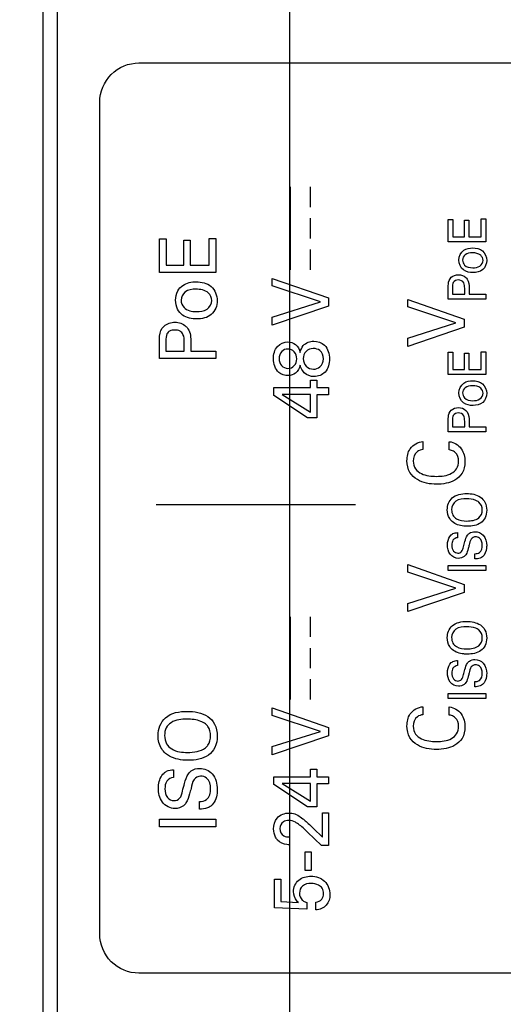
# Model space of a CAD drawing. Header units: inches. Extents: x 0 to 34, y 0 to 22.
# Tile 30 of 63: x 18.722 to 19.238, y 4.184 to 5.235. Entities that reach past the tile are written whole.
import ezdxf

# ---------------------------------------------------------------- set-up
doc = ezdxf.new("R2010")
doc.units = ezdxf.units.IN
doc.header["$LTSCALE"] = 1.87
doc.header["$MEASUREMENT"] = 0
doc.layers.get('0').update_dxf_attribs({"linetype": 'CONTINUOUS'})
doc.layers.add('DIMENSIONS', color=7, linetype='CONTINUOUS')
doc.styles.get("Standard").update_dxf_attribs({"font": 'txt', "width": 0.8})
doc.dimstyles.new('DIMSTYLE_1', dxfattribs={"dimtxt": 0.125, "dimasz": 0.18, "dimexe": 0.18, "dimexo": 0.0625, "dimgap": 0.09, "dimtad": 0, "dimtih": 1, "dimtoh": 1, "dimdec": 3, "dimzin": 4, "dimdsep": 46, "dimtxsty": 'STANDARD', "dimblk": '_FILLED', "dimblk1": '_FILLED', "dimblk2": '_FILLED', "dimcen": 0.09, "dimadec": 0, "dimazin": 0, "dimtp": 0.001, "dimtm": 0.001, "dimtfac": 1, "dimtdec": 3, "dimtofl": 0, "dimtmove": 0, "dimatfit": 3, "dimldrblk": '_FILLED', "dimfxl": 1, "dimtolj": 1, "dimtzin": 4, "dimarcsym": 0})

# ---------------------------------------------------------------- blocks, each defined once
blk = doc.blocks.new('_FILLED')
at = {"color": 0, "linetype": 'BYBLOCK'}
blk.add_solid([(0, 0), (-1, 0.1736), (-1, -0.1736)], dxfattribs=at)
blk = doc.blocks.new('*D5')
at = {"layer": 'DIMENSIONS', "color": 2, "linetype": 'CONTINUOUS'}
for p, q in [((19.0097, 5.4677), (19.0097, 2.0843)), ((19.4264, 4.4148), (19.4264, 2.0843)), ((19.0097, 2.2093), (18.6281, 2.2093)), ((19.4264, 2.2093), (19.7864, 2.2093))]:
    blk.add_line(p, q, dxfattribs=at)
at = {"layer": 'DIMENSIONS', "color": 2, "linetype": 'CONTINUOUS', "xscale": 0.18, "yscale": 0.18, "zscale": 0.18}
blk.add_blockref('_FILLED', (19.0097, 2.2093), dxfattribs=at)
at = {"layer": 'DIMENSIONS', "color": 2, "linetype": 'CONTINUOUS', "xscale": 0.18, "yscale": 0.18, "zscale": 0.18, "rotation": 180}
blk.add_blockref('_FILLED', (19.4264, 2.2093), dxfattribs=at)
at = {"layer": 'DIMENSIONS', "color": 2, "linetype": 'CONTINUOUS', "insert": (18.5656, 2.2718), "char_height": 0.125, "width": 1.225, "attachment_point": 3, "line_spacing_factor": 0.9}
blk.add_mtext('.417{\\Ftxt.shx;\\W1.000000;\\H0.125000; }[10.58]', dxfattribs=at)
blk = doc.blocks.new('*D6')
at = {"layer": 'DIMENSIONS', "color": 2, "linetype": 'CONTINUOUS'}
for p, q in [((20.4468, 6.5063), (20.4468, 1.5536)), ((19.4264, 4.4187), (19.4264, 1.5536)), ((19.4264, 1.6786), (19.0664, 1.6786)), ((20.4468, 1.6786), (20.9581, 1.6786))]:
    blk.add_line(p, q, dxfattribs=at)
at = {"layer": 'DIMENSIONS', "color": 2, "linetype": 'CONTINUOUS', "xscale": 0.18, "yscale": 0.18, "zscale": 0.18}
blk.add_blockref('_FILLED', (19.4264, 1.6786), dxfattribs=at)
at = {"layer": 'DIMENSIONS', "color": 2, "linetype": 'CONTINUOUS', "xscale": 0.18, "yscale": 0.18, "zscale": 0.18, "rotation": 180}
blk.add_blockref('_FILLED', (20.4468, 1.6786), dxfattribs=at)
at = {"layer": 'DIMENSIONS', "color": 2, "linetype": 'CONTINUOUS', "insert": (21.0206, 1.7411), "char_height": 0.125, "width": 1.325, "attachment_point": 1, "line_spacing_factor": 0.9}
blk.add_mtext('1.020{\\Ftxt.shx;\\W1.000000;\\H0.125000; }[25.92]', dxfattribs=at)
blk = doc.blocks.new('*D7')
at = {"layer": 'DIMENSIONS', "color": 2, "linetype": 'CONTINUOUS'}
for p, q in [((18.0468, 6.5063), (18.0468, 2.8343)), ((19.0097, 5.4716), (19.0097, 2.8343)), ((18.0468, 2.9593), (17.6902, 2.9593)), ((19.0097, 2.9593), (19.3697, 2.9593))]:
    blk.add_line(p, q, dxfattribs=at)
at = {"layer": 'DIMENSIONS', "color": 2, "linetype": 'CONTINUOUS', "xscale": 0.18, "yscale": 0.18, "zscale": 0.18}
blk.add_blockref('_FILLED', (18.0468, 2.9593), dxfattribs=at)
at = {"layer": 'DIMENSIONS', "color": 2, "linetype": 'CONTINUOUS', "xscale": 0.18, "yscale": 0.18, "zscale": 0.18, "rotation": 180}
blk.add_blockref('_FILLED', (19.0097, 2.9593), dxfattribs=at)
at = {"layer": 'DIMENSIONS', "color": 2, "linetype": 'CONTINUOUS', "insert": (17.6277, 3.0218), "char_height": 0.125, "width": 1.225, "attachment_point": 3, "line_spacing_factor": 0.9}
blk.add_mtext('.963{\\Ftxt.shx;\\W1.000000;\\H0.125000; }[24.46]', dxfattribs=at)
blk = doc.blocks.new('*D34')
at = {"layer": 'DIMENSIONS', "color": 2, "linetype": 'CONTINUOUS'}
for p, q in [((16.5468, 6.2353), (16.2942, 6.2353)), ((16.5468, 5.857), (16.5468, 6.2353)), ((18.9472, 5.857), (16.4218, 5.857)), ((18.9472, 5.3806), (16.4218, 5.3806)), ((16.5468, 5.3806), (16.5468, 5.0206))]:
    blk.add_line(p, q, dxfattribs=at)
at = {"layer": 'DIMENSIONS', "color": 2, "linetype": 'CONTINUOUS', "xscale": 0.18, "yscale": 0.18, "zscale": 0.18}
for p, rotation in [((16.5468, 5.857), 270), ((16.5468, 5.3806), 90)]:
    blk.add_blockref('_FILLED', p, dxfattribs=dict(at, rotation=rotation))
at = {"layer": 'DIMENSIONS', "color": 2, "linetype": 'CONTINUOUS', "insert": (16.2317, 6.2978), "char_height": 0.125, "width": 1.125, "attachment_point": 3, "line_spacing_factor": 0.9}
blk.add_mtext('.476{\\Ftxt.shx;\\W1.000000;\\H0.125000; }[12.1]', dxfattribs=at)
blk = doc.blocks.new('*D35')
at = {"layer": 'DIMENSIONS', "color": 2, "linetype": 'CONTINUOUS'}
for p, q in [((22.6968, 5.3806), (22.6968, 5.7557)), ((22.6968, 5.7557), (22.8143, 5.7557)), ((19.0722, 5.3806), (22.8218, 5.3806)), ((19.4889, 5.0797), (22.8218, 5.0797)), ((22.6968, 5.0797), (22.6968, 4.7197))]:
    blk.add_line(p, q, dxfattribs=at)
at = {"layer": 'DIMENSIONS', "color": 2, "linetype": 'CONTINUOUS', "xscale": 0.18, "yscale": 0.18, "zscale": 0.18}
for p, rotation in [((22.6968, 5.3806), 270), ((22.6968, 5.0797), 90)]:
    blk.add_blockref('_FILLED', p, dxfattribs=dict(at, rotation=rotation))
at = {"layer": 'DIMENSIONS', "color": 2, "linetype": 'CONTINUOUS', "insert": (22.8768, 5.8182), "char_height": 0.125, "width": 1.125, "attachment_point": 1, "line_spacing_factor": 0.9}
blk.add_mtext('.301{\\Ftxt.shx;\\W1.000000;\\H0.125000; }[7.64]', dxfattribs=at)
blk = doc.blocks.new('*D38')
at = {"layer": 'DIMENSIONS', "color": 2, "linetype": 'CONTINUOUS'}
for p, q in [((18.9472, 5.3806), (17.1718, 5.3806)), ((17.2968, 5.3806), (17.2968, 4.6367)), ((17.2968, 3.6428), (17.2968, 4.3867)), ((18.6593, 3.6428), (17.1718, 3.6428))]:
    blk.add_line(p, q, dxfattribs=at)
at = {"layer": 'DIMENSIONS', "color": 2, "linetype": 'CONTINUOUS', "xscale": 0.18, "yscale": 0.18, "zscale": 0.18}
for p, rotation in [((17.2968, 5.3806), 90), ((17.2968, 3.6428), 270)]:
    blk.add_blockref('_FILLED', p, dxfattribs=dict(at, rotation=rotation))
at = {"layer": 'DIMENSIONS', "color": 2, "linetype": 'CONTINUOUS', "insert": (17.2968, 4.5742), "char_height": 0.125, "width": 1.325, "attachment_point": 2, "line_spacing_factor": 0.9}
blk.add_mtext('1.738{\\Ftxt.shx;\\W1.000000;\\H0.125000; }[44.14]', dxfattribs=at)

msp = doc.modelspace()

# ---------------------------------------------------------------- linework, layer by layer
at = {"color": 7, "linetype": 'CONTINUOUS'}
for p, q in [((18.7468, 3.6672), (18.7468, 6.6252)), ((18.7618, 6.0493), (18.7618, 3.9093))]:
    msp.add_line(p, q, dxfattribs=at)
at = {"color": 40, "linetype": 'CONTINUOUS'}
for p, q in [((18.849, 5.1891), (19.264, 5.1891)), ((18.8073, 4.2585), (18.8073, 5.1474)), ((19.0108, 4.9682), (19.0108, 5.0567)), ((19.0324, 5.0351), (19.0324, 5.0567)), ((19.0324, 5.0016), (19.0324, 5.0232)), ((19.1794, 5.022), (19.1841, 5.022)), ((19.1794, 4.9981), (19.1794, 5.022)), ((19.1841, 5.022), (19.1841, 5.0034)), ((19.1966, 5.0211), (19.2012, 5.0211)), ((19.1966, 5.0034), (19.1966, 5.0211)), ((19.2012, 5.0211), (19.2012, 5.0034)), ((19.2145, 5.0225), (19.2194, 5.0225)), ((19.2145, 5.0034), (19.2145, 5.0225)), ((19.2194, 5.0225), (19.2194, 4.9981)), ((18.8711, 5.0011), (18.8782, 5.0011)), ((18.8711, 4.9651), (18.8711, 5.0011)), ((18.8782, 5.0011), (18.8782, 4.9731)), ((18.8969, 4.9997), (18.9039, 4.9997)), ((18.8969, 4.9731), (18.8969, 4.9997)), ((18.9039, 4.9997), (18.9039, 4.9731)), ((18.9239, 5.0017), (18.9312, 5.0017)), ((18.9239, 4.9731), (18.9239, 5.0017)), ((18.9312, 5.0017), (18.9312, 4.9651)), ((19.2194, 4.9981), (19.1794, 4.9981)), ((19.1841, 5.0034), (19.1966, 5.0034)), ((19.2012, 5.0034), (19.2145, 5.0034)), ((19.0324, 4.9682), (19.0324, 4.9898)), ((18.9312, 4.9651), (18.8711, 4.9651)), ((18.8782, 4.9731), (18.8969, 4.9731)), ((18.9039, 4.9731), (18.9239, 4.9731)), ((18.9915, 4.959), (19.0516, 4.938)), ((18.9915, 4.951), (18.9915, 4.959)), ((19.0429, 4.9339), (18.9915, 4.951)), ((19.1794, 4.9369), (19.1794, 4.9497)), ((19.1838, 4.9496), (19.1838, 4.9422)), ((19.1969, 4.9422), (19.1969, 4.9485)), ((19.2016, 4.9484), (19.2016, 4.9422)), ((18.9915, 4.9177), (19.0429, 4.9339)), ((19.0516, 4.938), (19.0516, 4.9292)), ((19.1362, 4.9365), (19.1963, 4.9154)), ((19.1362, 4.9285), (19.1362, 4.9365)), ((19.2194, 4.9369), (19.1794, 4.9369)), ((19.1838, 4.9422), (19.1969, 4.9422)), ((19.2016, 4.9422), (19.2194, 4.9422)), ((19.2194, 4.9422), (19.2194, 4.9369)), ((19.0516, 4.9292), (18.9915, 4.9089)), ((19.1876, 4.9113), (19.1362, 4.9285)), ((18.9915, 4.9089), (18.9915, 4.9177)), ((19.1963, 4.9154), (19.1963, 4.9067)), ((19.1362, 4.8951), (19.1876, 4.9113)), ((19.1963, 4.9067), (19.1362, 4.8863)), ((18.8711, 4.8732), (18.8711, 4.8924)), ((18.8779, 4.8923), (18.8779, 4.8812)), ((18.8975, 4.8812), (18.8975, 4.8906)), ((18.9045, 4.8904), (18.9045, 4.8812)), ((19.1362, 4.8863), (19.1362, 4.8951)), ((18.8779, 4.8812), (18.8975, 4.8812)), ((18.9045, 4.8812), (18.9312, 4.8812)), ((18.9312, 4.8812), (18.9312, 4.8732)), ((19.1794, 4.8801), (19.1841, 4.8801)), ((19.1794, 4.8562), (19.1794, 4.8801)), ((19.1841, 4.8801), (19.1841, 4.8615)), ((19.2145, 4.8805), (19.2194, 4.8805)), ((19.2145, 4.8615), (19.2145, 4.8805)), ((19.2194, 4.8805), (19.2194, 4.8562)), ((18.9312, 4.8732), (18.8711, 4.8732)), ((19.1966, 4.8792), (19.2012, 4.8792)), ((19.1966, 4.8615), (19.1966, 4.8792)), ((19.2012, 4.8792), (19.2012, 4.8615)), ((19.1841, 4.8615), (19.1966, 4.8615)), ((19.2012, 4.8615), (19.2145, 4.8615)), ((19.0324, 4.8503), (19.0391, 4.8503)), ((19.0324, 4.8423), (19.0324, 4.8503)), ((19.0391, 4.8503), (19.0391, 4.8423)), ((19.2194, 4.8562), (19.1794, 4.8562)), ((18.9932, 4.8423), (19.0324, 4.8423)), ((18.9932, 4.8338), (18.9932, 4.8423)), ((19.0391, 4.8423), (19.0516, 4.8423)), ((19.0516, 4.8423), (19.0516, 4.8347)), ((19.0292, 4.81), (18.9932, 4.8338)), ((19.0324, 4.835), (19.002, 4.835)), ((19.002, 4.835), (19.0324, 4.816)), ((19.0324, 4.816), (19.0324, 4.835)), ((19.0516, 4.8347), (19.0391, 4.8347)), ((19.0391, 4.8347), (19.0391, 4.81)), ((19.0391, 4.81), (19.0292, 4.81)), ((19.1794, 4.795), (19.1794, 4.8077)), ((19.1838, 4.8076), (19.1838, 4.8003)), ((19.1969, 4.8003), (19.1969, 4.8065)), ((19.2016, 4.8064), (19.2016, 4.8003)), ((19.1838, 4.8003), (19.1969, 4.8003)), ((19.2016, 4.8003), (19.2194, 4.8003)), ((19.2194, 4.8003), (19.2194, 4.795)), ((19.2194, 4.795), (19.1794, 4.795)), ((19.1524, 4.7846), (19.1524, 4.7762)), ((19.1805, 4.7758), (19.1805, 4.7845)), ((18.8676, 4.7176), (19.0804, 4.7176)), ((19.1893, 4.6874), (19.1893, 4.6819)), ((19.2077, 4.6593), (19.2077, 4.6648)), ((19.1362, 4.6532), (19.1963, 4.6321)), ((19.1362, 4.6452), (19.1362, 4.6532)), ((19.1794, 4.6521), (19.2194, 4.6521)), ((19.1794, 4.6468), (19.1794, 4.6521)), ((19.2194, 4.6521), (19.2194, 4.6468)), ((19.1876, 4.6281), (19.1362, 4.6452)), ((19.2194, 4.6468), (19.1794, 4.6468)), ((19.1362, 4.6118), (19.1876, 4.6281)), ((19.1963, 4.6321), (19.1963, 4.6234)), ((19.1963, 4.6234), (19.1362, 4.603)), ((19.1362, 4.603), (19.1362, 4.6118)), ((19.0108, 4.509), (19.0108, 4.5976)), ((19.0324, 4.576), (19.0324, 4.5976)), ((19.0324, 4.5425), (19.0324, 4.5641)), ((19.1893, 4.5508), (19.1893, 4.5453)), ((19.0324, 4.509), (19.0324, 4.5307)), ((19.2077, 4.5227), (19.2077, 4.5282)), ((19.1794, 4.5155), (19.2194, 4.5155)), ((19.1794, 4.5102), (19.1794, 4.5155)), ((19.2194, 4.5155), (19.2194, 4.5102)), ((19.1524, 4.5014), (19.1524, 4.4929)), ((19.2194, 4.5102), (19.1794, 4.5102)), ((18.9915, 4.5001), (19.0516, 4.4791)), ((18.9915, 4.4921), (18.9915, 4.5001)), ((19.0429, 4.475), (18.9915, 4.4921)), ((19.1805, 4.4925), (19.1805, 4.5012)), ((18.9915, 4.4588), (19.0429, 4.475)), ((19.0516, 4.4703), (18.9915, 4.45)), ((19.0516, 4.4791), (19.0516, 4.4703)), ((18.9915, 4.45), (18.9915, 4.4588)), ((18.8861, 4.4341), (18.8861, 4.4258)), ((19.0324, 4.4347), (19.0391, 4.4347)), ((19.0324, 4.4267), (19.0324, 4.4347)), ((19.0391, 4.4347), (19.0391, 4.4267)), ((18.9932, 4.4267), (19.0324, 4.4267)), ((18.9932, 4.4182), (18.9932, 4.4267)), ((19.0292, 4.3944), (18.9932, 4.4182)), ((19.0324, 4.4194), (19.002, 4.4194)), ((19.002, 4.4194), (19.0324, 4.4004)), ((19.0324, 4.4004), (19.0324, 4.4194)), ((19.0391, 4.4267), (19.0516, 4.4267)), ((19.0516, 4.4191), (19.0391, 4.4191)), ((19.0391, 4.4191), (19.0391, 4.3944)), ((19.0516, 4.4267), (19.0516, 4.4191)), ((18.9137, 4.3919), (18.9137, 4.4002)), ((19.0391, 4.3944), (19.0292, 4.3944)), ((19.045, 4.388), (19.0516, 4.388)), ((19.045, 4.362), (19.045, 4.388)), ((19.0516, 4.388), (19.0516, 4.3532)), ((18.8711, 4.3812), (18.9312, 4.3812)), ((18.8711, 4.3732), (18.8711, 4.3812)), ((18.9312, 4.3812), (18.9312, 4.3732)), ((18.9312, 4.3732), (18.8711, 4.3732)), ((19.044, 4.3532), (19.0292, 4.3675)), ((19.0355, 4.3715), (19.045, 4.362)), ((19.0097, 4.3623), (19.0097, 4.3539)), ((19.0265, 4.3465), (19.0329, 4.3465)), ((19.0265, 4.3266), (19.0265, 4.3465)), ((19.0329, 4.3465), (19.0329, 4.3266)), ((19.0516, 4.3532), (19.044, 4.3532)), ((19.0329, 4.3266), (19.0265, 4.3266)), ((18.994, 4.3174), (19.0007, 4.3174)), ((18.994, 4.2866), (18.994, 4.3174)), ((19.0007, 4.3174), (19.0007, 4.2934)), ((19.0007, 4.2934), (19.0194, 4.2924)), ((19.0283, 4.2924), (19.0283, 4.2852)), ((19.038, 4.2844), (19.038, 4.2927)), ((19.0283, 4.2852), (18.994, 4.2866)), ((19.2603, 4.2169), (18.849, 4.2169))]:
    msp.add_line(p, q, dxfattribs=at)
for points, knots in [([(18.8073, 5.1474), (18.8073, 5.158), (18.8163, 5.1801), (18.8383, 5.1891), (18.849, 5.1891)], [0, 0, 0, 0, 0.499947, 1, 1, 1, 1]), ([(19.1908, 4.9785), (19.1908, 4.9824), (19.1944, 4.9903), (19.2022, 4.9915), (19.2054, 4.9915)], [0, 0, 0, 0, 0.542684, 1, 1, 1, 1]), ([(19.2053, 4.9862), (19.2026, 4.9862), (19.1972, 4.9857), (19.1947, 4.9806), (19.1947, 4.9785)], [0, 0, 0, 0, 0.568425, 1, 1, 1, 1]), ([(19.2165, 4.9782), (19.2165, 4.9802), (19.214, 4.9854), (19.2083, 4.9862), (19.2053, 4.9862)], [0, 0, 0, 0, 0.394502, 1, 1, 1, 1]), ([(19.2054, 4.9915), (19.2091, 4.9915), (19.2172, 4.9898), (19.2204, 4.9818), (19.2204, 4.9781)], [0, 0, 0, 0, 0.50074, 1, 1, 1, 1]), ([(19.2058, 4.9651), (19.2023, 4.9651), (19.1943, 4.9665), (19.1908, 4.9746), (19.1908, 4.9785)], [0, 0, 0, 0, 0.472047, 1, 1, 1, 1]), ([(19.1947, 4.9785), (19.1947, 4.9766), (19.1968, 4.9714), (19.2024, 4.9703), (19.2055, 4.9703)], [0, 0, 0, 0, 0.3851, 1, 1, 1, 1]), ([(19.2055, 4.9703), (19.2081, 4.9703), (19.2135, 4.9708), (19.2165, 4.9759), (19.2165, 4.9782)], [0, 0, 0, 0, 0.530486, 1, 1, 1, 1]), ([(19.2204, 4.9781), (19.2204, 4.9746), (19.2173, 4.9667), (19.2094, 4.9651), (19.2058, 4.9651)], [0, 0, 0, 0, 0.496271, 1, 1, 1, 1]), ([(18.8883, 4.9358), (18.8883, 4.9391), (18.8894, 4.9454), (18.8973, 4.9537), (18.9053, 4.9553), (18.9103, 4.9553)], [0, 0, 0, 0, 0.304997, 0.551539, 1, 1, 1, 1]), ([(18.9103, 4.9553), (18.9158, 4.9553), (18.9279, 4.9527), (18.9327, 4.9407), (18.9327, 4.9352)], [0, 0, 0, 0, 0.500514, 1, 1, 1, 1]), ([(19.1794, 4.9497), (19.1794, 4.9507), (19.1793, 4.9544), (19.1806, 4.9583), (19.1826, 4.9601)], [0, 0, 0, 0, 0.291576, 1, 1, 1, 1]), ([(19.1901, 4.9573), (19.1881, 4.9573), (19.1837, 4.9553), (19.1838, 4.9512), (19.1838, 4.9496)], [0, 0, 0, 0, 0.555237, 1, 1, 1, 1]), ([(19.1969, 4.9485), (19.1969, 4.9504), (19.197, 4.955), (19.1923, 4.9573), (19.1901, 4.9573)], [0, 0, 0, 0, 0.465817, 1, 1, 1, 1]), ([(19.1982, 4.9599), (19.1987, 4.9594), (19.2014, 4.9562), (19.2016, 4.9517), (19.2016, 4.9484)], [0, 0, 0, 0, 0.180174, 1, 1, 1, 1]), ([(18.91, 4.9474), (18.9059, 4.9474), (18.8979, 4.9465), (18.8941, 4.9389), (18.8941, 4.9358)], [0, 0, 0, 0, 0.568127, 1, 1, 1, 1]), ([(18.9268, 4.9353), (18.9268, 4.9383), (18.9231, 4.9461), (18.9146, 4.9474), (18.91, 4.9474)], [0, 0, 0, 0, 0.394736, 1, 1, 1, 1]), ([(18.9108, 4.9156), (18.9056, 4.9156), (18.8971, 4.9173), (18.8894, 4.9262), (18.8883, 4.9325), (18.8883, 4.9358)], [0, 0, 0, 0, 0.464087, 0.705661, 1, 1, 1, 1]), ([(18.8941, 4.9358), (18.8941, 4.9329), (18.8972, 4.9251), (18.9057, 4.9234), (18.9103, 4.9234)], [0, 0, 0, 0, 0.385397, 1, 1, 1, 1]), ([(18.9103, 4.9234), (18.9143, 4.9234), (18.9223, 4.9242), (18.9268, 4.9318), (18.9268, 4.9353)], [0, 0, 0, 0, 0.530302, 1, 1, 1, 1]), ([(18.9327, 4.9352), (18.9327, 4.9298), (18.9281, 4.9181), (18.9163, 4.9156), (18.9108, 4.9156)], [0, 0, 0, 0, 0.496559, 1, 1, 1, 1]), ([(18.8711, 4.8924), (18.8711, 4.894), (18.871, 4.8995), (18.873, 4.9055), (18.8759, 4.908)], [0, 0, 0, 0, 0.291533, 1, 1, 1, 1]), ([(18.8873, 4.9038), (18.8854, 4.9038), (18.882, 4.9034), (18.8779, 4.8989), (18.8779, 4.8947), (18.8779, 4.8923)], [0, 0, 0, 0, 0.325952, 0.566087, 1, 1, 1, 1]), ([(18.8975, 4.8906), (18.8975, 4.8935), (18.8974, 4.8982), (18.8929, 4.9033), (18.8892, 4.9038), (18.8873, 4.9038)], [0, 0, 0, 0, 0.454931, 0.691321, 1, 1, 1, 1]), ([(18.8993, 4.9077), (18.9001, 4.907), (18.9042, 4.9023), (18.9045, 4.8955), (18.9045, 4.8904)], [0, 0, 0, 0, 0.180242, 1, 1, 1, 1]), ([(18.9927, 4.8729), (18.9927, 4.8776), (18.9948, 4.8872), (19.0041, 4.8911), (19.0081, 4.8911)], [0, 0, 0, 0, 0.541013, 1, 1, 1, 1]), ([(19.0081, 4.8911), (19.0109, 4.8911), (19.0173, 4.8891), (19.0205, 4.8832), (19.0211, 4.8799)], [0, 0, 0, 0, 0.464965, 1, 1, 1, 1]), ([(19.0211, 4.8799), (19.0219, 4.8825), (19.0243, 4.8891), (19.0317, 4.8919), (19.0357, 4.8919)], [0, 0, 0, 0, 0.397468, 1, 1, 1, 1]), ([(19.0357, 4.8919), (19.0398, 4.8919), (19.0497, 4.8885), (19.0526, 4.8782), (19.0526, 4.873)], [0, 0, 0, 0, 0.439896, 1, 1, 1, 1]), ([(19.0082, 4.8835), (19.0058, 4.8835), (19.0004, 4.8815), (18.9988, 4.8759), (18.9988, 4.8732)], [0, 0, 0, 0, 0.470377, 1, 1, 1, 1]), ([(19.0176, 4.873), (19.0176, 4.8756), (19.0161, 4.8812), (19.0107, 4.8835), (19.0082, 4.8835)], [0, 0, 0, 0, 0.516769, 1, 1, 1, 1]), ([(19.0352, 4.884), (19.0325, 4.884), (19.0265, 4.8819), (19.0246, 4.876), (19.0246, 4.8732)], [0, 0, 0, 0, 0.500564, 1, 1, 1, 1]), ([(19.046, 4.873), (19.046, 4.8762), (19.0438, 4.8826), (19.0377, 4.884), (19.0352, 4.884)], [0, 0, 0, 0, 0.56481, 1, 1, 1, 1]), ([(19.0084, 4.8551), (19.0049, 4.8551), (18.9959, 4.8581), (18.9927, 4.8677), (18.9927, 4.8729)], [0, 0, 0, 0, 0.402024, 1, 1, 1, 1]), ([(18.9988, 4.8732), (18.9988, 4.8706), (19.0003, 4.8651), (19.0057, 4.8628), (19.0082, 4.8628)], [0, 0, 0, 0, 0.510983, 1, 1, 1, 1]), ([(19.0082, 4.8628), (19.0107, 4.8628), (19.016, 4.865), (19.0176, 4.8704), (19.0176, 4.873)], [0, 0, 0, 0, 0.490278, 1, 1, 1, 1]), ([(19.0246, 4.8732), (19.0246, 4.8703), (19.0267, 4.8642), (19.0327, 4.862), (19.0355, 4.862)], [0, 0, 0, 0, 0.512443, 1, 1, 1, 1]), ([(19.0355, 4.862), (19.0379, 4.862), (19.0438, 4.8638), (19.046, 4.8699), (19.046, 4.873)], [0, 0, 0, 0, 0.443145, 1, 1, 1, 1]), ([(19.0212, 4.8661), (19.0205, 4.863), (19.0174, 4.8572), (19.0112, 4.8551), (19.0084, 4.8551)], [0, 0, 0, 0, 0.532479, 1, 1, 1, 1]), ([(19.0256, 4.8582), (19.025, 4.8588), (19.023, 4.8611), (19.0219, 4.8641), (19.0212, 4.8661)], [0, 0, 0, 0, 0.288785, 1, 1, 1, 1]), ([(19.1908, 4.8366), (19.1908, 4.8405), (19.1944, 4.8484), (19.2022, 4.8496), (19.2054, 4.8496)], [0, 0, 0, 0, 0.542662, 1, 1, 1, 1]), ([(19.2054, 4.8496), (19.2091, 4.8496), (19.2172, 4.8478), (19.2204, 4.8399), (19.2204, 4.8362)], [0, 0, 0, 0, 0.500749, 1, 1, 1, 1]), ([(19.2053, 4.8443), (19.2026, 4.8443), (19.1972, 4.8437), (19.1947, 4.8387), (19.1947, 4.8366)], [0, 0, 0, 0, 0.568467, 1, 1, 1, 1]), ([(19.2165, 4.8363), (19.2165, 4.8383), (19.214, 4.8435), (19.2083, 4.8443), (19.2053, 4.8443)], [0, 0, 0, 0, 0.394502, 1, 1, 1, 1]), ([(19.2058, 4.8232), (19.2023, 4.8232), (19.1943, 4.8246), (19.1908, 4.8327), (19.1908, 4.8366)], [0, 0, 0, 0, 0.472025, 1, 1, 1, 1]), ([(19.1947, 4.8366), (19.1947, 4.8347), (19.1968, 4.8295), (19.2024, 4.8283), (19.2055, 4.8283)], [0, 0, 0, 0, 0.385124, 1, 1, 1, 1]), ([(19.2055, 4.8283), (19.2081, 4.8283), (19.2135, 4.8289), (19.2165, 4.834), (19.2165, 4.8363)], [0, 0, 0, 0, 0.530522, 1, 1, 1, 1]), ([(19.2204, 4.8362), (19.2204, 4.8326), (19.2173, 4.8248), (19.2094, 4.8232), (19.2058, 4.8232)], [0, 0, 0, 0, 0.496296, 1, 1, 1, 1]), ([(19.1794, 4.8077), (19.1794, 4.8088), (19.1793, 4.8125), (19.1806, 4.8164), (19.1826, 4.8181)], [0, 0, 0, 0, 0.291562, 1, 1, 1, 1]), ([(19.1982, 4.8179), (19.1987, 4.8174), (19.2014, 4.8143), (19.2016, 4.8098), (19.2016, 4.8064)], [0, 0, 0, 0, 0.180161, 1, 1, 1, 1]), ([(19.1901, 4.8153), (19.1881, 4.8153), (19.1837, 4.8134), (19.1838, 4.8093), (19.1838, 4.8076)], [0, 0, 0, 0, 0.555202, 1, 1, 1, 1]), ([(19.1969, 4.8065), (19.1969, 4.8085), (19.197, 4.8131), (19.1923, 4.8153), (19.1901, 4.8153)], [0, 0, 0, 0, 0.465817, 1, 1, 1, 1]), ([(19.1353, 4.7641), (19.1353, 4.7686), (19.1371, 4.7789), (19.1472, 4.7842), (19.1524, 4.7846)], [0, 0, 0, 0, 0.460549, 1, 1, 1, 1]), ([(19.1524, 4.7762), (19.1503, 4.7758), (19.1443, 4.7742), (19.142, 4.7675), (19.142, 4.7638)], [0, 0, 0, 0, 0.364195, 1, 1, 1, 1]), ([(19.1805, 4.7845), (19.1854, 4.784), (19.1951, 4.7783), (19.1972, 4.7679), (19.1972, 4.7631)], [0, 0, 0, 0, 0.50576, 1, 1, 1, 1]), ([(19.1868, 4.773), (19.1863, 4.7735), (19.1844, 4.7748), (19.1821, 4.7755), (19.1805, 4.7758)], [0, 0, 0, 0, 0.312734, 1, 1, 1, 1]), ([(19.1669, 4.7391), (19.1599, 4.7391), (19.1486, 4.7409), (19.1371, 4.7515), (19.1353, 4.7598), (19.1353, 4.7641)], [0, 0, 0, 0, 0.469089, 0.713315, 1, 1, 1, 1]), ([(19.142, 4.7638), (19.142, 4.7609), (19.1435, 4.755), (19.1529, 4.7483), (19.1614, 4.7475), (19.1668, 4.7475)], [0, 0, 0, 0, 0.263631, 0.503191, 1, 1, 1, 1]), ([(19.1668, 4.7475), (19.1723, 4.7475), (19.1806, 4.7483), (19.1892, 4.7555), (19.1904, 4.7609), (19.1904, 4.7637)], [0, 0, 0, 0, 0.51058, 0.74038, 1, 1, 1, 1]), ([(19.1972, 4.7631), (19.1972, 4.7589), (19.1956, 4.7507), (19.1843, 4.7407), (19.1736, 4.7391), (19.1669, 4.7391)], [0, 0, 0, 0, 0.291872, 0.53707, 1, 1, 1, 1]), ([(19.1783, 4.7118), (19.1783, 4.7164), (19.1824, 4.7272), (19.1936, 4.7291), (19.199, 4.7291)], [0, 0, 0, 0, 0.457543, 1, 1, 1, 1]), ([(19.1989, 4.7235), (19.1951, 4.7235), (19.1869, 4.7231), (19.183, 4.7153), (19.183, 4.7119)], [0, 0, 0, 0, 0.535473, 1, 1, 1, 1]), ([(19.212, 4.72), (19.211, 4.7208), (19.2069, 4.7229), (19.2022, 4.7235), (19.1989, 4.7235)], [0, 0, 0, 0, 0.279873, 1, 1, 1, 1]), ([(19.199, 4.7291), (19.2041, 4.7291), (19.2121, 4.7278), (19.2195, 4.7198), (19.2204, 4.7143), (19.2204, 4.7114)], [0, 0, 0, 0, 0.487193, 0.721116, 1, 1, 1, 1]), ([(19.1837, 4.6991), (19.1826, 4.7001), (19.1795, 4.7036), (19.1783, 4.7085), (19.1783, 4.7118)], [0, 0, 0, 0, 0.29649, 1, 1, 1, 1]), ([(19.183, 4.7119), (19.183, 4.7099), (19.1837, 4.7059), (19.1895, 4.7004), (19.1955, 4.6998), (19.1993, 4.6998)], [0, 0, 0, 0, 0.267661, 0.49672, 1, 1, 1, 1]), ([(19.2204, 4.7114), (19.2204, 4.7086), (19.2196, 4.7034), (19.2126, 4.6954), (19.2047, 4.6942), (19.1997, 4.6942)], [0, 0, 0, 0, 0.2754, 0.506123, 1, 1, 1, 1]), ([(19.1997, 4.6942), (19.1984, 4.6942), (19.1928, 4.6945), (19.187, 4.6962), (19.1837, 4.6991)], [0, 0, 0, 0, 0.222744, 1, 1, 1, 1]), ([(19.1786, 4.6744), (19.1786, 4.6751), (19.1788, 4.679), (19.1802, 4.6831), (19.1825, 4.6851)], [0, 0, 0, 0, 0.200728, 1, 1, 1, 1]), ([(19.1825, 4.6851), (19.1831, 4.6856), (19.1851, 4.687), (19.1877, 4.6873), (19.1893, 4.6874)], [0, 0, 0, 0, 0.306032, 1, 1, 1, 1]), ([(19.1893, 4.6819), (19.1875, 4.6818), (19.1835, 4.6798), (19.1832, 4.6757), (19.1832, 4.6739)], [0, 0, 0, 0, 0.507779, 1, 1, 1, 1]), ([(19.1957, 4.6723), (19.1962, 4.6741), (19.1973, 4.6783), (19.1985, 4.6826), (19.1999, 4.6846)], [0, 0, 0, 0, 0.432591, 1, 1, 1, 1]), ([(19.1999, 4.6846), (19.2004, 4.6854), (19.2026, 4.6877), (19.2058, 4.6884), (19.2079, 4.6884)], [0, 0, 0, 0, 0.320383, 1, 1, 1, 1]), ([(19.2085, 4.6829), (19.2068, 4.6829), (19.2027, 4.6806), (19.2023, 4.6763), (19.2017, 4.6742)], [0, 0, 0, 0, 0.431967, 1, 1, 1, 1]), ([(19.2079, 4.6884), (19.2111, 4.6884), (19.2187, 4.6852), (19.2204, 4.6773), (19.2204, 4.6734)], [0, 0, 0, 0, 0.452769, 1, 1, 1, 1]), ([(19.2157, 4.674), (19.2157, 4.6767), (19.2144, 4.6815), (19.21, 4.6829), (19.2085, 4.6829)], [0, 0, 0, 0, 0.63443, 1, 1, 1, 1]), ([(19.1903, 4.6599), (19.1869, 4.6599), (19.1798, 4.6636), (19.1786, 4.6709), (19.1786, 4.6744)], [0, 0, 0, 0, 0.492407, 1, 1, 1, 1]), ([(19.1832, 4.6739), (19.1832, 4.6717), (19.1839, 4.6674), (19.188, 4.6655), (19.1897, 4.6655)], [0, 0, 0, 0, 0.550841, 1, 1, 1, 1]), ([(19.1897, 4.6655), (19.1911, 4.6655), (19.1946, 4.667), (19.1952, 4.6705), (19.1957, 4.6723)], [0, 0, 0, 0, 0.430795, 1, 1, 1, 1]), ([(19.2017, 4.6742), (19.2014, 4.6729), (19.2005, 4.6694), (19.1995, 4.6657), (19.1982, 4.6638)], [0, 0, 0, 0, 0.3577, 1, 1, 1, 1]), ([(19.2077, 4.6648), (19.2094, 4.6649), (19.2145, 4.6656), (19.2157, 4.6712), (19.2157, 4.674)], [0, 0, 0, 0, 0.382936, 1, 1, 1, 1]), ([(19.2204, 4.6734), (19.2204, 4.6725), (19.2202, 4.6683), (19.2186, 4.6636), (19.2158, 4.6616)], [0, 0, 0, 0, 0.206742, 1, 1, 1, 1]), ([(19.1982, 4.6638), (19.1977, 4.6631), (19.1956, 4.6608), (19.1924, 4.6599), (19.1903, 4.6599)], [0, 0, 0, 0, 0.291076, 1, 1, 1, 1]), ([(19.2158, 4.6616), (19.2151, 4.661), (19.2126, 4.6596), (19.2097, 4.6593), (19.2077, 4.6593)], [0, 0, 0, 0, 0.301149, 1, 1, 1, 1]), ([(19.1783, 4.5753), (19.1783, 4.5798), (19.1824, 4.5906), (19.1936, 4.5925), (19.199, 4.5925)], [0, 0, 0, 0, 0.457552, 1, 1, 1, 1]), ([(19.1989, 4.5869), (19.1951, 4.5869), (19.1869, 4.5865), (19.183, 4.5787), (19.183, 4.5753)], [0, 0, 0, 0, 0.535473, 1, 1, 1, 1]), ([(19.212, 4.5834), (19.211, 4.5842), (19.2069, 4.5863), (19.2022, 4.5869), (19.1989, 4.5869)], [0, 0, 0, 0, 0.27989, 1, 1, 1, 1]), ([(19.199, 4.5925), (19.2041, 4.5925), (19.2121, 4.5912), (19.2195, 4.5833), (19.2204, 4.5777), (19.2204, 4.5748)], [0, 0, 0, 0, 0.487177, 0.721101, 1, 1, 1, 1]), ([(19.1837, 4.5625), (19.1826, 4.5635), (19.1795, 4.567), (19.1783, 4.572), (19.1783, 4.5753)], [0, 0, 0, 0, 0.296471, 1, 1, 1, 1]), ([(19.183, 4.5753), (19.183, 4.5733), (19.1837, 4.5693), (19.1895, 4.5638), (19.1955, 4.5632), (19.1993, 4.5632)], [0, 0, 0, 0, 0.26764, 0.496697, 1, 1, 1, 1]), ([(19.2204, 4.5748), (19.2204, 4.5721), (19.2196, 4.5668), (19.2126, 4.5588), (19.2047, 4.5576), (19.1997, 4.5576)], [0, 0, 0, 0, 0.2754, 0.506123, 1, 1, 1, 1]), ([(19.1997, 4.5576), (19.1984, 4.5576), (19.1928, 4.5579), (19.187, 4.5596), (19.1837, 4.5625)], [0, 0, 0, 0, 0.222739, 1, 1, 1, 1]), ([(19.1786, 4.5378), (19.1786, 4.5386), (19.1788, 4.5424), (19.1802, 4.5465), (19.1825, 4.5485)], [0, 0, 0, 0, 0.200778, 1, 1, 1, 1]), ([(19.1825, 4.5485), (19.1831, 4.549), (19.1851, 4.5504), (19.1877, 4.5507), (19.1893, 4.5508)], [0, 0, 0, 0, 0.306032, 1, 1, 1, 1]), ([(19.1893, 4.5453), (19.1875, 4.5452), (19.1835, 4.5432), (19.1832, 4.5391), (19.1832, 4.5373)], [0, 0, 0, 0, 0.507795, 1, 1, 1, 1]), ([(19.1957, 4.5357), (19.1962, 4.5375), (19.1973, 4.5417), (19.1985, 4.546), (19.1999, 4.548)], [0, 0, 0, 0, 0.432605, 1, 1, 1, 1]), ([(19.1999, 4.548), (19.2004, 4.5488), (19.2026, 4.5511), (19.2058, 4.5518), (19.2079, 4.5518)], [0, 0, 0, 0, 0.320383, 1, 1, 1, 1]), ([(19.2085, 4.5463), (19.2068, 4.5463), (19.2027, 4.544), (19.2023, 4.5397), (19.2017, 4.5376)], [0, 0, 0, 0, 0.431959, 1, 1, 1, 1]), ([(19.2079, 4.5518), (19.2111, 4.5518), (19.2187, 4.5486), (19.2204, 4.5407), (19.2204, 4.5368)], [0, 0, 0, 0, 0.452792, 1, 1, 1, 1]), ([(19.2157, 4.5374), (19.2157, 4.5401), (19.2144, 4.5449), (19.21, 4.5463), (19.2085, 4.5463)], [0, 0, 0, 0, 0.634407, 1, 1, 1, 1]), ([(19.1903, 4.5233), (19.1869, 4.5233), (19.1798, 4.527), (19.1786, 4.5343), (19.1786, 4.5378)], [0, 0, 0, 0, 0.492407, 1, 1, 1, 1]), ([(19.1832, 4.5373), (19.1832, 4.5352), (19.1839, 4.5308), (19.188, 4.5289), (19.1897, 4.5289)], [0, 0, 0, 0, 0.550871, 1, 1, 1, 1]), ([(19.1897, 4.5289), (19.1911, 4.5289), (19.1946, 4.5304), (19.1952, 4.5339), (19.1957, 4.5357)], [0, 0, 0, 0, 0.430807, 1, 1, 1, 1]), ([(19.2017, 4.5376), (19.2014, 4.5363), (19.2005, 4.5328), (19.1995, 4.5291), (19.1982, 4.5272)], [0, 0, 0, 0, 0.357741, 1, 1, 1, 1]), ([(19.2077, 4.5282), (19.2094, 4.5283), (19.2145, 4.529), (19.2157, 4.5346), (19.2157, 4.5374)], [0, 0, 0, 0, 0.382926, 1, 1, 1, 1]), ([(19.2204, 4.5368), (19.2204, 4.5359), (19.2202, 4.5317), (19.2186, 4.527), (19.2158, 4.525)], [0, 0, 0, 0, 0.206783, 1, 1, 1, 1]), ([(19.1982, 4.5272), (19.1977, 4.5265), (19.1956, 4.5242), (19.1924, 4.5233), (19.1903, 4.5233)], [0, 0, 0, 0, 0.291077, 1, 1, 1, 1]), ([(19.2158, 4.525), (19.2151, 4.5245), (19.2126, 4.523), (19.2097, 4.5227), (19.2077, 4.5227)], [0, 0, 0, 0, 0.301149, 1, 1, 1, 1]), ([(19.1353, 4.4809), (19.1353, 4.4853), (19.1371, 4.4956), (19.1472, 4.501), (19.1524, 4.5014)], [0, 0, 0, 0, 0.460542, 1, 1, 1, 1]), ([(18.8695, 4.4707), (18.8695, 4.4775), (18.8757, 4.4938), (18.8925, 4.4965), (18.9006, 4.4965)], [0, 0, 0, 0, 0.457833, 1, 1, 1, 1]), ([(18.9006, 4.4965), (18.9082, 4.4965), (18.9203, 4.4947), (18.9313, 4.4827), (18.9327, 4.4744), (18.9327, 4.4701)], [0, 0, 0, 0, 0.486992, 0.720957, 1, 1, 1, 1]), ([(19.1524, 4.4929), (19.1503, 4.4926), (19.1443, 4.491), (19.142, 4.4842), (19.142, 4.4805)], [0, 0, 0, 0, 0.364211, 1, 1, 1, 1]), ([(19.1805, 4.5012), (19.1854, 4.5007), (19.1951, 4.495), (19.1972, 4.4847), (19.1972, 4.4798)], [0, 0, 0, 0, 0.50576, 1, 1, 1, 1]), ([(19.1868, 4.4897), (19.1863, 4.4902), (19.1844, 4.4916), (19.1821, 4.4922), (19.1805, 4.4925)], [0, 0, 0, 0, 0.312734, 1, 1, 1, 1]), ([(18.9005, 4.4881), (18.8947, 4.4881), (18.8856, 4.4874), (18.8774, 4.4791), (18.8765, 4.4736), (18.8765, 4.4708)], [0, 0, 0, 0, 0.526168, 0.746973, 1, 1, 1, 1]), ([(18.9201, 4.483), (18.9186, 4.4842), (18.9124, 4.4874), (18.9054, 4.4881), (18.9005, 4.4881)], [0, 0, 0, 0, 0.279797, 1, 1, 1, 1]), ([(18.9256, 4.4703), (18.9256, 4.4738), (18.9244, 4.4788), (18.9211, 4.4822), (18.9201, 4.483)], [0, 0, 0, 0, 0.732699, 1, 1, 1, 1]), ([(19.1669, 4.4558), (19.1599, 4.4558), (19.1486, 4.4576), (19.1371, 4.4682), (19.1353, 4.4766), (19.1353, 4.4809)], [0, 0, 0, 0, 0.469089, 0.713315, 1, 1, 1, 1]), ([(19.142, 4.4805), (19.142, 4.4776), (19.1435, 4.4718), (19.1529, 4.4651), (19.1614, 4.4643), (19.1668, 4.4643)], [0, 0, 0, 0, 0.263632, 0.503196, 1, 1, 1, 1]), ([(19.1668, 4.4643), (19.1723, 4.4643), (19.1806, 4.465), (19.1892, 4.4722), (19.1904, 4.4777), (19.1904, 4.4805)], [0, 0, 0, 0, 0.510573, 0.740378, 1, 1, 1, 1]), ([(18.8776, 4.4516), (18.876, 4.453), (18.8713, 4.4584), (18.8695, 4.4657), (18.8695, 4.4707)], [0, 0, 0, 0, 0.296493, 1, 1, 1, 1]), ([(18.8765, 4.4708), (18.8765, 4.4677), (18.8776, 4.4618), (18.8863, 4.4535), (18.8953, 4.4526), (18.9011, 4.4526)], [0, 0, 0, 0, 0.267846, 0.496969, 1, 1, 1, 1]), ([(18.9327, 4.4701), (18.9327, 4.4659), (18.9314, 4.458), (18.921, 4.446), (18.9091, 4.4442), (18.9016, 4.4442)], [0, 0, 0, 0, 0.275591, 0.506329, 1, 1, 1, 1]), ([(18.9201, 4.4576), (18.9211, 4.4584), (18.9245, 4.4618), (18.9256, 4.4669), (18.9256, 4.4703)], [0, 0, 0, 0, 0.268151, 1, 1, 1, 1]), ([(19.1972, 4.4798), (19.1972, 4.4756), (19.1956, 4.4675), (19.1843, 4.4574), (19.1736, 4.4558), (19.1669, 4.4558)], [0, 0, 0, 0, 0.291872, 0.53707, 1, 1, 1, 1]), ([(18.9016, 4.4442), (18.8997, 4.4442), (18.8913, 4.4446), (18.8825, 4.4473), (18.8776, 4.4516)], [0, 0, 0, 0, 0.22276, 1, 1, 1, 1]), ([(18.8699, 4.4145), (18.8699, 4.4157), (18.8702, 4.4214), (18.8724, 4.4275), (18.8759, 4.4306)], [0, 0, 0, 0, 0.200594, 1, 1, 1, 1]), ([(18.8759, 4.4306), (18.8767, 4.4313), (18.8798, 4.4334), (18.8836, 4.4339), (18.8861, 4.4341)], [0, 0, 0, 0, 0.305643, 1, 1, 1, 1]), ([(18.8956, 4.4114), (18.8963, 4.4141), (18.898, 4.4204), (18.8998, 4.4268), (18.9019, 4.4299)], [0, 0, 0, 0, 0.432699, 1, 1, 1, 1]), ([(18.9019, 4.4299), (18.9028, 4.4311), (18.906, 4.4344), (18.9108, 4.4356), (18.9139, 4.4356)], [0, 0, 0, 0, 0.32066, 1, 1, 1, 1]), ([(18.9139, 4.4356), (18.9188, 4.4356), (18.9302, 4.4308), (18.9327, 4.4189), (18.9327, 4.413)], [0, 0, 0, 0, 0.452456, 1, 1, 1, 1]), ([(18.8861, 4.4258), (18.8833, 4.4257), (18.8774, 4.4226), (18.8769, 4.4165), (18.8769, 4.4138)], [0, 0, 0, 0, 0.507741, 1, 1, 1, 1]), ([(18.9148, 4.4273), (18.9123, 4.4273), (18.9061, 4.4238), (18.9055, 4.4175), (18.9047, 4.4142)], [0, 0, 0, 0, 0.43193, 1, 1, 1, 1]), ([(18.9256, 4.4139), (18.9256, 4.4179), (18.9238, 4.4252), (18.9171, 4.4273), (18.9148, 4.4273)], [0, 0, 0, 0, 0.63467, 1, 1, 1, 1]), ([(18.8875, 4.3927), (18.8825, 4.3927), (18.8719, 4.3984), (18.8699, 4.4093), (18.8699, 4.4145)], [0, 0, 0, 0, 0.492051, 1, 1, 1, 1]), ([(18.8769, 4.4138), (18.8769, 4.4106), (18.8779, 4.4041), (18.8841, 4.4011), (18.8867, 4.4011)], [0, 0, 0, 0, 0.551067, 1, 1, 1, 1]), ([(18.8867, 4.4011), (18.8888, 4.4011), (18.894, 4.4034), (18.8949, 4.4087), (18.8956, 4.4114)], [0, 0, 0, 0, 0.430548, 1, 1, 1, 1]), ([(18.9047, 4.4142), (18.9042, 4.4123), (18.9028, 4.407), (18.9014, 4.4015), (18.8993, 4.3986)], [0, 0, 0, 0, 0.357769, 1, 1, 1, 1]), ([(18.9137, 4.4002), (18.9163, 4.4003), (18.9238, 4.4014), (18.9256, 4.4098), (18.9256, 4.4139)], [0, 0, 0, 0, 0.382498, 1, 1, 1, 1]), ([(18.9327, 4.413), (18.9327, 4.4117), (18.9324, 4.4053), (18.9299, 4.3983), (18.9258, 4.3952)], [0, 0, 0, 0, 0.206619, 1, 1, 1, 1]), ([(18.8993, 4.3986), (18.8986, 4.3976), (18.8955, 4.3941), (18.8907, 4.3927), (18.8875, 4.3927)], [0, 0, 0, 0, 0.291299, 1, 1, 1, 1]), ([(18.9258, 4.3952), (18.9248, 4.3945), (18.921, 4.3923), (18.9166, 4.3919), (18.9137, 4.3919)], [0, 0, 0, 0, 0.301325, 1, 1, 1, 1]), ([(18.9929, 4.3709), (18.9929, 4.375), (18.9952, 4.3846), (19.005, 4.3879), (19.0097, 4.3879)], [0, 0, 0, 0, 0.464886, 1, 1, 1, 1]), ([(19.0097, 4.3879), (19.0106, 4.3879), (19.016, 4.3878), (19.0206, 4.3843), (19.0241, 4.3817)], [0, 0, 0, 0, 0.16913, 1, 1, 1, 1]), ([(19.0091, 4.38), (19.0071, 4.38), (19.002, 4.3792), (18.9996, 4.374), (18.9996, 4.3712)], [0, 0, 0, 0, 0.420412, 1, 1, 1, 1]), ([(19.0193, 4.376), (19.0183, 4.3767), (19.0152, 4.3787), (19.0115, 4.38), (19.0091, 4.38)], [0, 0, 0, 0, 0.330592, 1, 1, 1, 1]), ([(19.0241, 4.3817), (19.025, 4.3811), (19.0288, 4.3777), (19.0326, 4.3743), (19.0355, 4.3715)], [0, 0, 0, 0, 0.207507, 1, 1, 1, 1]), ([(18.9971, 4.359), (18.9963, 4.3599), (18.9938, 4.3634), (18.9929, 4.3679), (18.9929, 4.3709)], [0, 0, 0, 0, 0.284271, 1, 1, 1, 1]), ([(18.9996, 4.3712), (18.9996, 4.3683), (19.0024, 4.3627), (19.0077, 4.3623), (19.0097, 4.3623)], [0, 0, 0, 0, 0.597159, 1, 1, 1, 1]), ([(19.0097, 4.3539), (19.0089, 4.354), (19.0043, 4.3542), (18.9996, 4.3563), (18.9971, 4.359)], [0, 0, 0, 0, 0.186305, 1, 1, 1, 1]), ([(19.0141, 4.3039), (19.0141, 4.3085), (19.0185, 4.3182), (19.0284, 4.3204), (19.033, 4.3204)], [0, 0, 0, 0, 0.496286, 1, 1, 1, 1]), ([(19.0329, 4.3127), (19.0297, 4.3127), (19.0231, 4.3114), (19.0205, 4.305), (19.0205, 4.3023)], [0, 0, 0, 0, 0.537117, 1, 1, 1, 1]), ([(19.0461, 4.3018), (19.0461, 4.3038), (19.0453, 4.3076), (19.0402, 4.3119), (19.0356, 4.3127), (19.0329, 4.3127)], [0, 0, 0, 0, 0.311259, 0.569168, 1, 1, 1, 1]), ([(19.033, 4.3204), (19.0381, 4.3204), (19.0491, 4.3169), (19.053, 4.3059), (19.053, 4.3008)], [0, 0, 0, 0, 0.496494, 1, 1, 1, 1]), ([(19.0194, 4.2924), (19.0188, 4.2929), (19.0158, 4.2959), (19.0141, 4.3004), (19.0141, 4.3039)], [0, 0, 0, 0, 0.174333, 1, 1, 1, 1]), ([(19.038, 4.2927), (19.0403, 4.2928), (19.045, 4.295), (19.0461, 4.2997), (19.0461, 4.3018)], [0, 0, 0, 0, 0.524157, 1, 1, 1, 1]), ([(19.0235, 4.2949), (19.0239, 4.2945), (19.0253, 4.2934), (19.0271, 4.2927), (19.0283, 4.2924)], [0, 0, 0, 0, 0.303771, 1, 1, 1, 1]), ([(19.053, 4.3008), (19.053, 4.2968), (19.0507, 4.288), (19.042, 4.2846), (19.038, 4.2844)], [0, 0, 0, 0, 0.49431, 1, 1, 1, 1]), ([(18.849, 4.2169), (18.8383, 4.2169), (18.8162, 4.2258), (18.8073, 4.2479), (18.8073, 4.2585)], [0, 0, 0, 0, 0.500027, 1, 1, 1, 1])]:
    msp.add_open_spline(points, degree=3, knots=knots, dxfattribs=at)
for points in [[(19.1826, 4.9601), (19.1846, 4.9619), (19.1876, 4.9629), (19.1903, 4.9629)], [(19.1903, 4.9629), (19.1931, 4.9629), (19.1961, 4.9618), (19.1982, 4.9599)], [(18.8759, 4.908), (18.879, 4.9108), (18.8835, 4.9122), (18.8876, 4.9122)], [(18.8876, 4.9122), (18.8918, 4.9122), (18.8963, 4.9106), (18.8993, 4.9077)], [(19.0526, 4.873), (19.0526, 4.868), (19.0513, 4.8624), (19.0478, 4.8589)], [(19.0478, 4.8589), (19.0449, 4.8558), (19.0404, 4.854), (19.0362, 4.854)], [(19.0362, 4.854), (19.0324, 4.854), (19.0283, 4.8555), (19.0256, 4.8582)], [(19.1826, 4.8181), (19.1846, 4.82), (19.1876, 4.8209), (19.1903, 4.8209)], [(19.1903, 4.8209), (19.1931, 4.8209), (19.1961, 4.8199), (19.1982, 4.8179)], [(19.1904, 4.7637), (19.1904, 4.767), (19.1893, 4.7707), (19.1868, 4.773)], [(19.2157, 4.7116), (19.2157, 4.7146), (19.2144, 4.7181), (19.212, 4.72)], [(19.1993, 4.6998), (19.2037, 4.6998), (19.2085, 4.7005), (19.212, 4.7031)], [(19.212, 4.7031), (19.2144, 4.705), (19.2157, 4.7085), (19.2157, 4.7116)], [(19.2157, 4.575), (19.2157, 4.5781), (19.2144, 4.5815), (19.212, 4.5834)], [(19.212, 4.5665), (19.2144, 4.5684), (19.2157, 4.5719), (19.2157, 4.575)], [(19.1993, 4.5632), (19.2037, 4.5632), (19.2085, 4.5639), (19.212, 4.5665)], [(19.1904, 4.4805), (19.1904, 4.4838), (19.1893, 4.4875), (19.1868, 4.4897)], [(18.9011, 4.4526), (18.9076, 4.4526), (18.9149, 4.4536), (18.9201, 4.4576)], [(19.0292, 4.3675), (19.0261, 4.3705), (19.0229, 4.3735), (19.0193, 4.376)], [(19.0205, 4.3023), (19.0205, 4.2996), (19.0215, 4.2967), (19.0235, 4.2949)]]:
    msp.add_open_spline(points, degree=3, dxfattribs=at)

# ---------------------------------------------------------------- dimensions: what is measured, and where the dimension line sits
at = {"layer": 'DIMENSIONS', "color": 2, "linetype": 'CONTINUOUS'}
for base, p1, p2, picture, middle in [((19.0097, 2.9593), (18.0468, 6.5063), (19.0097, 5.4716), '*D7', (16.7652, 2.9593)), ((20.4468, 1.6786), (19.4264, 4.4187), (20.4468, 6.5063), '*D6', (21.6831, 1.6786)), ((19.4264, 2.2093), (19.0097, 5.4677), (19.4264, 4.4148), '*D5', (17.7031, 2.2093))]:
    dim = msp.add_linear_dim(base=base, p1=p1, p2=p2, dimstyle='DIMSTYLE_1', dxfattribs=at)
    dim.commit()
    dim.dimension.update_dxf_attribs({"geometry": picture, "text_midpoint": middle, "dimtype": 160})
for base, p1, p2, angle, picture, middle in [((16.5468, 5.3806), (18.9472, 5.857), (18.9472, 5.3806), 270, '*D34', (15.4192, 6.2353)), ((22.6968, 5.0797), (19.0722, 5.3806), (19.4889, 5.0797), 270, '*D35', (23.4393, 5.7557)), ((17.2968, 5.3806), (18.6593, 3.6428), (18.9472, 5.3806), 90, '*D38', (17.1468, 4.5117))]:
    dim = msp.add_linear_dim(base=base, p1=p1, p2=p2, angle=angle, dimstyle='DIMSTYLE_1', dxfattribs=at)
    dim.commit()
    dim.dimension.update_dxf_attribs({"geometry": picture, "text_midpoint": middle, "dimtype": 160})

doc.saveas('drawing.dxf')
